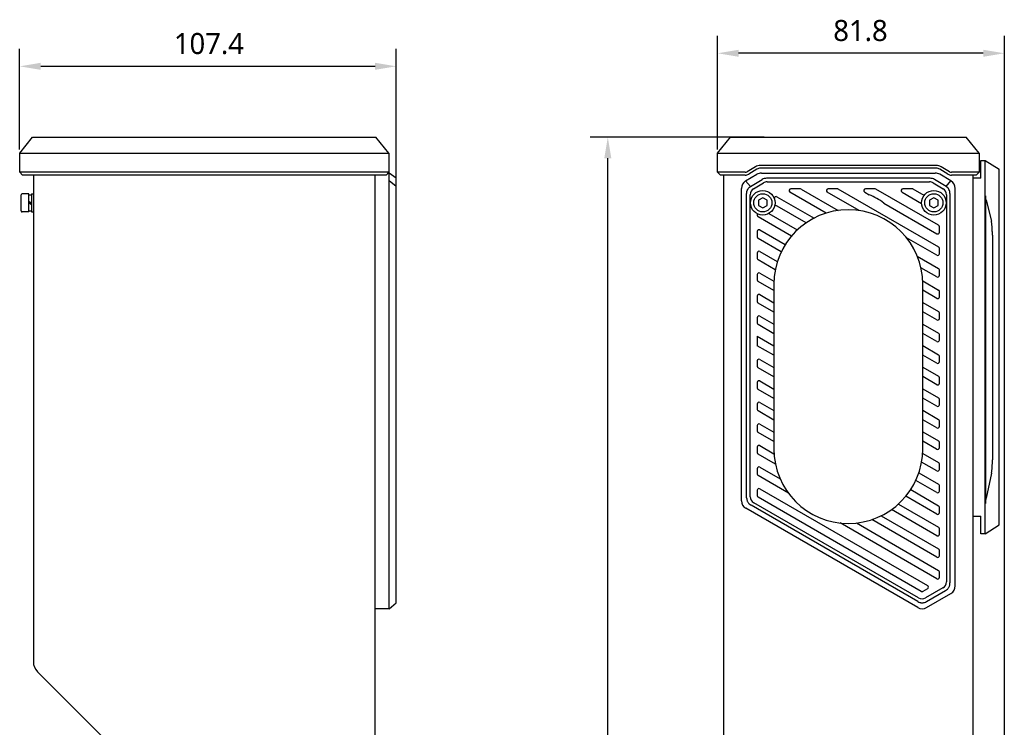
# Model space of a CAD drawing. Header units: millimetres. Extents: x 97 to 480, y 50 to 379.
# Tile 3 of 7: x 97 to 237, y 278 to 379. Entities that reach past the tile are written whole.
import ezdxf

# ---------------------------------------------------------------- set-up
doc = ezdxf.new("R2010")
doc.units = ezdxf.units.MM
doc.header["$LTSCALE"] = 32.67
doc.header["$PDMODE"] = 3
doc.header["$PDSIZE"] = 8
doc.layers.get('0').update_dxf_attribs({"linetype": 'CONTINUOUS'})
doc.layers.get('Defpoints').update_dxf_attribs({"linetype": 'CONTINUOUS'})
doc.layers.add('00_COMPONENTS', color=7, linetype='CONTINUOUS')
doc.layers.add('51__DRAFT_DIMS', color=7, linetype='CONTINUOUS')
doc.styles.get("Standard").update_dxf_attribs({"font": 'Roboto-Regular.ttf'})
doc.dimstyles.new('DIMSTYLE_1', dxfattribs={"dimtxt": 3, "dimasz": 3, "dimexe": 2.5, "dimexo": 0.5, "dimgap": 0.75, "dimtad": 1, "dimlfac": 2, "dimdsep": 46, "dimtxsty": 'STANDARD', "dimblk": '_FILLED', "dimblk1": '_FILLED', "dimblk2": '_FILLED', "dimcen": 0.09, "dimclrt": 3, "dimazin": 2, "dimtp": 0.3, "dimtm": 0.3, "dimtfac": 1, "dimtofl": 0, "dimtmove": 0, "dimatfit": 3, "dimldrblk": '_FILLED', "dimfxl": 1, "dimtolj": 1, "dimarcsym": 0})
doc.dimstyles.new('DIMSTYLE_2', dxfattribs={"dimtxt": 3, "dimasz": 3, "dimexe": 2.5, "dimexo": 0.5, "dimgap": 0.75, "dimtad": 1, "dimdec": 1, "dimlfac": 2, "dimdsep": 46, "dimtxsty": 'STANDARD', "dimblk": '_FILLED', "dimblk1": '_FILLED', "dimblk2": '_FILLED', "dimcen": 0.09, "dimclrt": 3, "dimazin": 2, "dimtp": 0.8, "dimtm": 0.8, "dimtfac": 1, "dimtdec": 1, "dimtofl": 0, "dimtmove": 0, "dimatfit": 3, "dimldrblk": '_FILLED', "dimfxl": 1, "dimtolj": 1, "dimarcsym": 0})

# ---------------------------------------------------------------- blocks, each defined once
blk = doc.blocks.new('_FILLED')
at = {"color": 0, "linetype": 'ByBlock'}
blk.add_solid([(0, 0), (-1, 0.167), (-1, -0.167)], dxfattribs=at)
blk = doc.blocks.new('*D1')
at = {"layer": '51__DRAFT_DIMS', "color": 0, "lineweight": -2}
for p, q in [((96.8, 360.12), (96.8, 374.49)), ((150.5, 351.02), (150.5, 374.49)), ((99.8, 371.99), (147.5, 371.99))]:
    blk.add_line(p, q, dxfattribs=at)
at = {"layer": 'Defpoints', "color": 0}
for p in [(150.5, 371.99), (96.8, 359.62), (150.5, 350.52)]:
    blk.add_point(p, dxfattribs=at)
at = {"layer": '51__DRAFT_DIMS', "color": 0, "linetype": 'ByBlock', "lineweight": -2, "xscale": 3, "yscale": 3, "zscale": 3, "rotation": 180}
blk.add_blockref('_FILLED', (96.8, 371.99), dxfattribs=at)
at = {"layer": '51__DRAFT_DIMS', "color": 0, "linetype": 'ByBlock', "lineweight": -2, "xscale": 3, "yscale": 3, "zscale": 3}
blk.add_blockref('_FILLED', (150.5, 371.99), dxfattribs=at)
at = {"layer": '51__DRAFT_DIMS', "insert": (123.79, 376.74), "char_height": 3, "attachment_point": 2, "line_spacing_factor": 0.9}
blk.add_mtext('\\A1;107.4', dxfattribs=at)
blk = doc.blocks.new('*D2')
at = {"layer": '51__DRAFT_DIMS', "color": 0, "lineweight": -2}
for p, q in [((203, 361.87), (178.19, 361.87)), ((180.69, 102.04), (180.69, 358.87)), ((203, 99.04), (178.19, 99.04))]:
    blk.add_line(p, q, dxfattribs=at)
at = {"layer": 'Defpoints', "color": 0}
for p in [(180.69, 361.87), (203.5, 361.87), (203.5, 99.04)]:
    blk.add_point(p, dxfattribs=at)
at = {"layer": '51__DRAFT_DIMS', "color": 0, "linetype": 'ByBlock', "lineweight": -2, "xscale": 3, "yscale": 3, "zscale": 3}
for p, rotation in [((180.69, 361.87), 90), ((180.69, 99.04), 270)]:
    blk.add_blockref('_FILLED', p, dxfattribs=dict(at, rotation=rotation))
at = {"layer": '51__DRAFT_DIMS', "insert": (175.94, 230.42), "char_height": 3, "attachment_point": 2, "rotation": 90, "line_spacing_factor": 0.9}
blk.add_mtext('\\A1;525.7', dxfattribs=at)
blk = doc.blocks.new('*D3')
at = {"layer": '51__DRAFT_DIMS', "color": 0, "lineweight": -2}
for p, q in [((196.35, 360.12), (196.35, 376.35)), ((237.25, 266.06), (237.25, 376.35)), ((234.25, 373.85), (199.35, 373.85))]:
    blk.add_line(p, q, dxfattribs=at)
at = {"layer": 'Defpoints', "color": 0}
for p in [(196.35, 373.85), (196.35, 359.62), (237.25, 265.56)]:
    blk.add_point(p, dxfattribs=at)
at = {"layer": '51__DRAFT_DIMS', "color": 0, "linetype": 'ByBlock', "lineweight": -2, "xscale": 3, "yscale": 3, "zscale": 3, "rotation": 180}
blk.add_blockref('_FILLED', (196.35, 373.85), dxfattribs=at)
at = {"layer": '51__DRAFT_DIMS', "color": 0, "linetype": 'ByBlock', "lineweight": -2, "xscale": 3, "yscale": 3, "zscale": 3}
blk.add_blockref('_FILLED', (237.25, 373.85), dxfattribs=at)
at = {"layer": '51__DRAFT_DIMS', "insert": (216.73, 378.6), "char_height": 3, "attachment_point": 2, "line_spacing_factor": 0.9}
blk.add_mtext('\\A1;81.8', dxfattribs=at)

msp = doc.modelspace()

# ---------------------------------------------------------------- linework, layer by layer
at = {"layer": '00_COMPONENTS', "color": 7}
for p, q in [((96.8043, 359.6216), (98.6543, 361.8716)), ((98.6543, 361.8716), (147.6043, 361.8716)), ((149.4543, 359.6216), (147.6043, 361.8716)), ((196.3451, 359.6216), (198.1951, 361.8716)), ((198.1951, 361.8716), (231.7951, 361.8716)), ((233.6451, 359.6216), (231.7951, 361.8716)), ((96.8043, 356.8716), (96.8043, 359.6216)), ((96.8043, 359.6216), (149.4543, 359.6216)), ((149.4543, 359.6216), (149.4543, 356.8716)), ((196.3451, 356.8716), (196.3451, 359.6216)), ((196.3451, 359.6216), (233.6451, 359.6216)), ((233.6451, 359.6216), (233.6451, 356.8716)), ((233.8951, 356.0566), (233.8951, 358.5566)), ((233.8951, 358.5566), (234.4951, 358.5566)), ((234.4951, 305.3066), (234.4951, 358.5566)), ((234.4951, 358.5566), (236.4951, 357.3066)), ((97.2043, 356.4716), (96.8043, 356.8716)), ((149.4543, 356.8716), (96.8043, 356.8716)), ((149.0543, 356.4716), (149.4543, 356.8716)), ((149.3493, 356.7666), (149.5043, 356.7666)), ((149.5043, 310.0157), (149.5043, 356.7666)), ((150.5043, 356.0166), (149.5043, 356.7666)), ((196.7451, 356.4716), (196.3451, 356.8716)), ((200.2751, 356.8716), (196.3451, 356.8716)), ((201.7486, 357.6561), (200.5838, 356.9571)), ((201.9544, 357.3131), (200.7896, 356.6141)), ((227.5209, 357.8556), (202.4689, 357.8556)), ((227.5209, 357.4556), (202.4689, 357.4556)), ((202.5913, 356.7666), (227.3989, 356.7666)), ((229.2002, 356.6141), (228.0354, 357.3131)), ((229.406, 356.9571), (228.2412, 357.6561)), ((233.6451, 356.8716), (229.7147, 356.8716)), ((233.2451, 356.4716), (233.6451, 356.8716)), ((236.4951, 306.5566), (236.4951, 357.3066)), ((149.0543, 356.4716), (97.2043, 356.4716)), ((98.7543, 356.4716), (98.7543, 287.0351)), ((147.5043, 104.4416), (147.5043, 356.4716)), ((150.5043, 354.8492), (149.5043, 355.6308)), ((150.5043, 295.4608), (150.5043, 356.0166)), ((200.2751, 356.4716), (196.7451, 356.4716)), ((197.2451, 104.4416), (197.2451, 356.4716)), ((200.352, 355.6308), (201.9482, 356.5885)), ((201.0416, 354.8492), (200.352, 355.6308)), ((201.0416, 354.8492), (202.6905, 355.8385)), ((201.4806, 354.5295), (202.8883, 355.3741)), ((226.6566, 356.0166), (203.3336, 356.0166)), ((203.4028, 355.5166), (226.5874, 355.5166)), ((227.1019, 355.3741), (228.5096, 354.5295)), ((228.9486, 354.8492), (227.2998, 355.8385)), ((229.6382, 355.6308), (228.042, 356.5885)), ((228.9486, 354.8492), (229.6382, 355.6308)), ((233.2451, 356.4716), (229.7147, 356.4716)), ((232.7451, 356.4716), (232.7451, 104.4416)), ((233.8951, 356.0566), (232.7451, 356.0566)), ((199.7451, 310.0157), (199.7451, 354.5589)), ((211.8545, 351.0569), (206.67, 354.0501)), ((208.1246, 354.5166), (206.795, 354.5166)), ((208.2496, 354.4831), (213.5361, 351.431)), ((216.5634, 351.4153), (211.9996, 354.0501)), ((213.5212, 354.5166), (212.1246, 354.5166)), ((213.5212, 354.5166), (227.8701, 346.2323)), ((217.3293, 354.0501), (217.9851, 353.6715)), ((218.7839, 354.5166), (217.4543, 354.5166)), ((227.8701, 349.3094), (218.9089, 354.4831)), ((222.6589, 354.0501), (225.4468, 352.4405)), ((224.1135, 354.5166), (222.7839, 354.5166)), ((225.8045, 353.579), (224.2385, 354.4831)), ((230.2451, 297.8657), (230.2451, 354.5589)), ((97.0043, 351.3566), (97.0043, 353.6566)), ((98.1293, 353.8066), (97.1543, 353.8066)), ((98.1293, 351.2066), (98.1293, 353.8066)), ((98.1293, 353.6566), (98.5043, 353.6566)), ((98.1293, 352.7284), (98.5043, 352.4674)), ((98.1293, 352.5456), (98.5043, 352.2846)), ((98.5043, 353.8066), (98.5043, 351.2066)), ((98.5043, 353.8066), (98.7543, 353.8066)), ((200.4951, 310.4487), (200.4951, 353.836)), ((200.9951, 310.5934), (200.9951, 353.672)), ((202.7951, 353.2383), (202.1701, 352.8775)), ((202.1701, 352.8775), (202.1701, 352.1558)), ((203.4201, 352.8775), (202.7951, 353.2383)), ((203.4201, 352.1558), (203.4201, 352.8775)), ((204.4438, 353.1034), (204.4438, 353.1704)), ((204.8188, 353.3869), (210.1009, 350.3373)), ((227.1951, 353.2383), (226.5701, 352.8775)), ((226.5701, 352.8775), (226.5701, 352.1558)), ((227.8201, 352.8775), (227.1951, 353.2383)), ((227.8201, 352.1558), (227.8201, 352.8775)), ((228.9951, 353.672), (228.9951, 298.443)), ((229.4951, 353.836), (229.4951, 298.2987)), ((234.5951, 309.6128), (234.5951, 353.5164)), ((234.6533, 352.8876), (235.3968, 349.8813)), ((98.1293, 351.2066), (97.1543, 351.2066)), ((98.1293, 351.3566), (98.5043, 351.3566)), ((98.5043, 351.2066), (98.7543, 351.2066)), ((202.1701, 352.1558), (202.7951, 351.7949)), ((202.7951, 351.7949), (203.4201, 352.1558)), ((208.9598, 349.6511), (204.5189, 352.215)), ((220.0428, 352.4834), (227.6201, 348.1087)), ((226.5701, 352.1558), (227.1951, 351.7949)), ((227.1951, 351.7949), (227.8201, 352.1558)), ((201.9951, 350.9602), (201.9951, 350.7394)), ((206.8856, 347.7715), (202.1201, 350.5229)), ((203.6456, 350.9872), (207.7099, 348.6407)), ((201.9951, 348.43), (201.9951, 347.6624)), ((202.3701, 348.6465), (205.995, 346.5537)), ((227.9951, 348.3252), (227.9951, 349.0928)), ((205.4309, 345.5344), (202.1201, 347.4459)), ((227.6201, 345.0316), (223.3117, 347.5191)), ((235.5451, 347.9078), (235.5451, 315.8304)), ((202.3701, 345.5695), (204.8697, 344.1263)), ((227.9951, 345.2481), (227.9951, 346.0158)), ((201.9951, 345.353), (201.9951, 344.5853)), ((204.5694, 342.9547), (202.1201, 344.3688)), ((224.839, 344.9053), (227.8701, 343.1553)), ((227.6201, 341.9546), (225.3558, 343.2619)), ((227.9951, 342.1711), (227.9951, 342.9387)), ((201.9951, 342.2759), (201.9951, 341.5083)), ((204.3701, 339.9927), (202.1201, 341.2918)), ((202.3701, 342.4924), (204.3787, 341.3328)), ((225.6094, 341.3834), (227.8701, 340.0782)), ((204.3701, 340.9066), (204.3701, 317.4066)), ((225.6201, 317.4066), (225.6201, 340.9066)), ((227.6201, 338.8775), (225.6201, 340.0322)), ((201.9951, 339.1989), (201.9951, 338.4312)), ((202.3701, 339.4154), (204.3701, 338.2607)), ((227.9951, 339.094), (227.9951, 339.8617)), ((204.3701, 336.9157), (202.1201, 338.2147)), ((225.6201, 338.3002), (227.8701, 337.0012)), ((201.9951, 336.1218), (201.9951, 335.3542)), ((202.3701, 336.3383), (204.3701, 335.1836)), ((227.6201, 335.8005), (225.6201, 336.9552)), ((227.9951, 336.017), (227.9951, 336.7846)), ((204.3701, 333.8386), (202.1201, 335.1377)), ((225.6201, 335.2231), (227.8701, 333.9241)), ((201.9951, 333.4778), (201.9951, 332.1328)), ((201.9951, 333.4778), (204.3701, 332.1066)), ((227.6201, 332.7234), (225.6201, 333.8781)), ((227.9951, 332.9399), (227.9951, 333.7076)), ((204.3701, 330.7616), (201.9951, 332.1328)), ((225.6201, 332.1461), (227.8701, 330.8471)), ((202.3701, 330.1842), (204.3701, 329.0295)), ((227.6201, 329.6464), (225.6201, 330.8011)), ((227.9951, 329.8629), (227.9951, 330.6305)), ((201.9951, 329.9677), (201.9951, 329.2001)), ((204.3701, 327.6845), (202.1201, 328.9836)), ((225.6201, 329.069), (227.8701, 327.77)), ((227.6201, 326.5693), (225.6201, 327.724)), ((227.9951, 326.7858), (227.9951, 327.5535)), ((201.9951, 326.8907), (201.9951, 326.123)), ((204.3701, 324.6075), (202.1201, 325.9065)), ((202.3701, 327.1072), (204.3701, 325.9525)), ((225.6201, 325.992), (227.8701, 324.6929)), ((227.6201, 323.4923), (225.6201, 324.647)), ((227.9951, 323.7088), (227.9951, 324.4764)), ((201.9951, 323.8136), (201.9951, 323.046)), ((202.3701, 324.0301), (204.3701, 322.8754)), ((204.3701, 321.5304), (202.1201, 322.8295)), ((225.6201, 322.9149), (227.8701, 321.6159)), ((201.9951, 320.7366), (201.9951, 319.9689)), ((202.3701, 320.9531), (204.3701, 319.7984)), ((227.6201, 320.4152), (225.6201, 321.5699)), ((227.9951, 320.6317), (227.9951, 321.3994)), ((204.3701, 318.4534), (202.1201, 319.7524)), ((225.6201, 319.8379), (227.8701, 318.5388)), ((201.9951, 317.6595), (201.9951, 316.8919)), ((202.3701, 317.876), (204.3931, 316.7081)), ((227.5773, 317.3629), (225.6201, 318.4929)), ((227.9951, 317.6041), (227.9951, 318.3223)), ((204.5916, 315.2484), (202.1201, 316.6754)), ((225.6011, 316.7718), (227.8701, 315.4618)), ((227.8273, 317.3629), (227.8701, 317.3876)), ((202.3701, 314.799), (205.2715, 313.1238)), ((227.6201, 314.2611), (225.4502, 315.5139)), ((227.9951, 314.4776), (227.9951, 315.2453)), ((201.9951, 314.5825), (201.9951, 313.8148)), ((206.442, 311.1031), (202.1201, 313.5983)), ((225.0613, 314.0064), (227.8701, 312.3847)), ((235.414, 313.9546), (234.6633, 310.3649)), ((227.6201, 311.1841), (224.6236, 312.9141)), ((227.9951, 311.4006), (227.9951, 312.1682)), ((201.9951, 311.5054), (201.9951, 310.7378)), ((225.3927, 297.0848), (202.1201, 310.5213)), ((202.3701, 311.7219), (226.3075, 297.9017)), ((227.6201, 308.107), (223.2016, 310.658)), ((223.8949, 311.6028), (227.8701, 309.3077)), ((224.8923, 295.6413), (201.1201, 309.3662)), ((225.0177, 296.1466), (201.4951, 309.7274)), ((222.1375, 309.5404), (227.8701, 306.2306)), ((227.9951, 308.3235), (227.9951, 309.0912)), ((149.5043, 294.7752), (149.5043, 308.9331)), ((224.8923, 294.7752), (200.3701, 308.9331)), ((219.6911, 307.8757), (227.8701, 303.1536)), ((227.6201, 305.03), (221.1652, 308.7567)), ((232.7451, 307.8066), (233.8951, 307.8066)), ((233.8951, 305.3066), (233.8951, 307.8066)), ((227.6201, 298.8759), (213.8126, 306.8476)), ((216.1479, 306.8444), (227.8701, 300.0765)), ((227.6201, 301.9529), (218.3278, 307.3178)), ((234.4951, 305.3066), (236.4951, 306.5566)), ((227.9951, 305.2465), (227.9951, 306.0141)), ((234.4951, 305.3066), (233.8951, 305.3066)), ((227.9951, 302.1694), (227.9951, 302.9371)), ((227.9951, 299.0924), (227.9951, 299.86)), ((226.3075, 297.4687), (225.6427, 297.0848)), ((228.4951, 297.577), (226.0177, 296.1466)), ((226.1423, 295.6413), (228.8701, 297.2162)), ((226.1423, 294.7752), (229.6201, 296.7831)), ((149.5193, 294.6078), (150.5043, 295.4608)), ((149.5193, 294.6078), (147.5043, 294.6078)), ((99.3401, 285.6208), (111.4185, 273.5424))]:
    msp.add_line(p, q, dxfattribs=at)
for centre, radius in [((202.7951, 352.5166), 1.75), ((227.1951, 352.5166), 1.75), ((202.7951, 352.5166), 1.3), ((227.1951, 352.5166), 1.3)]:
    msp.add_circle(centre, radius, dxfattribs=at)
for centre, radius, start, end in [((200.2751, 357.4716), 0.6, 270, 300.963726), ((202.4689, 356.4556), 1.4, 90, 120.963726), ((202.5913, 355.5166), 1.25, 90, 120.963757), ((202.4689, 356.4556), 1, 90, 120.963726), ((227.3989, 355.5166), 1.25, 59.036243, 90), ((227.5209, 356.4556), 1.4, 59.036274, 90), ((227.5209, 356.4556), 1, 59.036274, 90), ((229.7147, 357.4716), 0.6, 239.036274, 270), ((200.9951, 354.5589), 1.25, 120.963757, 180), ((200.2751, 357.4716), 1, 270, 300.963726), ((203.3336, 354.7666), 1.25, 90, 120.963756), ((203.4028, 354.5166), 1, 90, 120.963757), ((226.5874, 354.5166), 1, 59.036243, 90), ((226.6566, 354.7666), 1.25, 59.036244, 89.999884), ((229.7147, 357.4716), 1, 239.036274, 270), ((228.9951, 354.5589), 1.25, 0, 59.036243), ((201.9951, 353.672), 1, 120.963757, 180), ((206.795, 354.2666), 0.25, 90, 240), ((208.1246, 354.2666), 0.25, 60, 90), ((212.1246, 354.2666), 0.25, 90, 240), ((217.4543, 354.2666), 0.25, 90, 240), ((218.7839, 354.2666), 0.25, 60, 90), ((222.7839, 354.2666), 0.25, 90, 240), ((224.1135, 354.2666), 0.25, 60, 90), ((227.9951, 353.672), 1, 0, 59.036243), ((97.1543, 353.6566), 0.15, 90, 180), ((204.6938, 353.1704), 0.25, 60, 180), ((214.9951, 346.1166), 8.125, 51.592122, 68.407878), ((97.1543, 351.3566), 0.15, 180, 270), ((214.9951, 340.9066), 10.625, 0, 180), ((202.2451, 350.7394), 0.25, 180, 240), ((202.2451, 348.43), 0.25, 60, 180), ((227.7451, 348.3252), 0.25, 240, 360), ((227.7451, 349.0928), 0.25, 0, 60), ((202.2451, 347.6624), 0.25, 180, 240), ((202.2451, 345.353), 0.25, 60, 180), ((227.7451, 346.0158), 0.25, 0, 60), ((202.2451, 344.5853), 0.25, 180, 240), ((227.7451, 345.2481), 0.25, 240, 360), ((227.7451, 342.9387), 0.25, 0, 60), ((202.2451, 342.2759), 0.25, 60, 180), ((202.2451, 341.5083), 0.25, 180, 240), ((227.7451, 342.1711), 0.25, 240, 360), ((227.7451, 339.8617), 0.25, 0, 60), ((202.2451, 339.1989), 0.25, 60, 180), ((227.7451, 339.094), 0.25, 240, 360), ((202.2451, 338.4312), 0.25, 180, 240), ((202.2451, 336.1218), 0.25, 60, 180), ((227.7451, 336.017), 0.25, 240, 360), ((227.7451, 336.7846), 0.25, 0, 60), ((202.2451, 335.3542), 0.25, 180, 240), ((227.7451, 332.9399), 0.25, 240, 360), ((227.7451, 333.7076), 0.25, 0, 60), ((202.2451, 329.9677), 0.25, 60, 180), ((227.7451, 330.6305), 0.25, 0, 60), ((202.2451, 329.2001), 0.25, 180, 240), ((227.7451, 329.8629), 0.25, 240, 360), ((227.7451, 327.5535), 0.25, 0, 60), ((202.2451, 326.8907), 0.25, 60, 180), ((202.2451, 326.123), 0.25, 180, 240), ((227.7451, 326.7858), 0.25, 240, 360), ((227.7451, 324.4764), 0.25, 0, 60), ((202.2451, 323.8136), 0.25, 60, 180), ((202.2451, 323.046), 0.25, 180, 240), ((227.7451, 323.7088), 0.25, 240, 360), ((227.7451, 321.3994), 0.25, 0, 60), ((202.2451, 320.7366), 0.25, 60, 180), ((227.7451, 320.6317), 0.25, 240, 360), ((202.2451, 319.9689), 0.25, 180, 240), ((202.2451, 317.6595), 0.25, 60, 180), ((214.9951, 317.4066), 10.625, 180, 360), ((227.7451, 318.3223), 0.25, 0, 60), ((227.7451, 317.6041), 0.25, 300, 360), ((202.2451, 316.8919), 0.25, 180, 240), ((227.7023, 317.5794), 0.25, 240, 300), ((202.2451, 314.5825), 0.25, 60, 180), ((227.7451, 315.2453), 0.25, 0, 60), ((202.2451, 313.8148), 0.25, 180, 240), ((227.7451, 314.4776), 0.25, 240, 360), ((227.7451, 312.1682), 0.25, 0, 60), ((201.9951, 310.5934), 1, 180, 240), ((202.2451, 311.5054), 0.25, 60, 180), ((202.2451, 310.7378), 0.25, 180, 240), ((227.7451, 311.4006), 0.25, 240, 360), ((200.9951, 310.0157), 1.25, 180, 240), ((227.7451, 309.0912), 0.25, 0, 60), ((227.7451, 308.3235), 0.25, 240, 360), ((227.7451, 306.0141), 0.25, 0, 60), ((227.7451, 305.2465), 0.25, 240, 360), ((227.7451, 302.1694), 0.25, 240, 360), ((227.7451, 302.9371), 0.25, 0, 60), ((227.7451, 299.86), 0.25, 0, 60), ((226.1825, 297.6852), 0.25, 300, 60), ((227.7451, 299.0924), 0.25, 240, 360), ((227.9951, 298.443), 1, 300, 360), ((228.9951, 297.8657), 1.25, 300, 360), ((225.5177, 297.3013), 0.25, 240, 300), ((225.5177, 297.0127), 1, 240, 300), ((225.5173, 295.8578), 1.25, 240, 300), ((100.7543, 287.0351), 2, 180, 225)]:
    msp.add_arc(centre, radius, start, end, dxfattribs=at)
for points, knots in [([(200.4951, 353.836), (200.4951, 353.885), (200.502, 353.9841), (200.5397, 354.1791), (200.6295, 354.4138), (200.8044, 354.6615), (200.9603, 354.7897), (201.0416, 354.8492)], [0, 0, 0, 0, 0.12303394, 0.2482129, 0.49772866, 0.74726139, 1, 1, 1, 1]), ([(229.4951, 353.836), (229.4951, 353.885), (229.4882, 353.9841), (229.4506, 354.1791), (229.3607, 354.4138), (229.1859, 354.6615), (229.0299, 354.7897), (228.9486, 354.8492)], [0, 0, 0, 0, 0.12303394, 0.2482129, 0.49772866, 0.74726139, 1, 1, 1, 1]), ([(234.6533, 352.8876), (234.644, 352.9254), (234.6272, 353.0119), (234.6093, 353.1576), (234.5976, 353.3293), (234.5951, 353.4522), (234.5951, 353.5164)], [0, 0, 0, 0, 0.18427692, 0.41743256, 0.69537876, 1, 1, 1, 1]), ([(235.5451, 347.9078), (235.5451, 348.1009), (235.5403, 348.4779), (235.5191, 348.9389), (235.4907, 349.2824), (235.4651, 349.5087), (235.435, 349.7061), (235.4103, 349.8268), (235.3968, 349.8813)], [0, 0, 0, 0, 0.29220177, 0.57044251, 0.69795105, 0.81369769, 0.91498909, 1, 1, 1, 1]), ([(235.414, 313.9546), (235.4257, 314.0105), (235.4473, 314.1316), (235.4739, 314.3262), (235.4966, 314.5439), (235.5217, 314.868), (235.5407, 315.299), (235.5451, 315.6507), (235.5451, 315.8304)], [0, 0, 0, 0, 0.09103519, 0.19586093, 0.31284148, 0.43976912, 0.71367635, 1, 1, 1, 1]), ([(200.4951, 310.4487), (200.4951, 310.3392), (200.5115, 310.1738), (200.5764, 309.9639), (200.6477, 309.8151), (200.7409, 309.6789), (200.8903, 309.5178), (201.0253, 309.4209), (201.1201, 309.3662)], [0, 0, 0, 0, 0.24982585, 0.37491976, 0.50000009, 0.62508041, 0.75017435, 1, 1, 1, 1]), ([(149.5043, 308.9331), (149.5043, 308.9634), (149.5072, 309.0297), (149.5132, 309.1368), (149.5181, 309.259), (149.5206, 309.4459), (149.5129, 309.6995), (149.5043, 309.9078), (149.5043, 310.0157)], [0, 0, 0, 0, 0.08393018, 0.18358139, 0.29716211, 0.42273422, 0.70119002, 1, 1, 1, 1]), ([(234.5951, 309.6128), (234.5951, 309.6883), (234.5987, 309.8322), (234.6133, 310.0346), (234.6346, 310.21), (234.6532, 310.3167), (234.6633, 310.3649)], [0, 0, 0, 0, 0.29919654, 0.57096391, 0.80457652, 1, 1, 1, 1]), ([(228.8701, 297.2162), (228.9649, 297.2709), (229.1, 297.3678), (229.2493, 297.5289), (229.3425, 297.6651), (229.4139, 297.8139), (229.4787, 298.0238), (229.4951, 298.1892), (229.4951, 298.2987)], [0, 0, 0, 0, 0.24982573, 0.37491967, 0.49999999, 0.62508031, 0.75017422, 1, 1, 1, 1]), ([(224.8923, 295.6413), (224.9871, 295.5865), (225.1386, 295.518), (225.3528, 295.4693), (225.5173, 295.4566), (225.6819, 295.4693), (225.8961, 295.518), (226.0475, 295.5865), (226.1423, 295.6413)], [0, 0, 0, 0, 0.24982585, 0.37491976, 0.50000009, 0.62508041, 0.75017435, 1, 1, 1, 1]), ([(149.5193, 294.6078), (149.5192, 294.6078), (149.5193, 294.6081), (149.5191, 294.6085), (149.519, 294.6094), (149.5188, 294.6105), (149.5185, 294.6121), (149.518, 294.6147), (149.5173, 294.6189), (149.5163, 294.6249), (149.5152, 294.6322), (149.5139, 294.6409), (149.512, 294.6549), (149.5095, 294.6758), (149.5068, 294.7045), (149.5048, 294.7382), (149.5043, 294.7624), (149.5043, 294.7752)], [0, 0, 0, 0, 0.00101067, 0.00404136, 0.0090901, 0.01615496, 0.02523333, 0.03632011, 0.0644961, 0.10063349, 0.14466575, 0.19652016, 0.25611102, 0.39813747, 0.56997927, 0.77085205, 1, 1, 1, 1])]:
    msp.add_open_spline(points, degree=3, knots=knots, dxfattribs=at)

# ---------------------------------------------------------------- dimensions: what is measured, and where the dimension line sits
at = {"layer": '51__DRAFT_DIMS'}
for base, p1, p2, angle, dimstyle, picture, middle in [((196.3451, 373.8462), (237.2451, 265.5634), (196.3451, 359.6216), 180, 'DIMSTYLE_1', '*D3', (216.7277, 373.8462)), ((180.6857, 361.8716), (203.5016, 99.0416), (203.5016, 361.8716), 90, 'DIMSTYLE_2', '*D2', (180.6857, 230.4215))]:
    dim = msp.add_linear_dim(base=base, p1=p1, p2=p2, angle=angle, dimstyle=dimstyle, override={"dimclrt": 256}, dxfattribs=at)
    dim.commit()
    dim.dimension.update_dxf_attribs({"geometry": picture, "text_midpoint": middle, "dimtype": 160})
dim = msp.add_linear_dim(base=(150.5043, 371.9869), p1=(96.8043, 359.6216), p2=(150.5043, 350.5229), dimstyle='DIMSTYLE_1', override={"dimclrt": 256}, dxfattribs=at)
dim.commit()
dim.dimension.update_dxf_attribs({"geometry": '*D1', "text_midpoint": (123.7891, 371.9869), "dimtype": 160})

doc.saveas('drawing.dxf')
